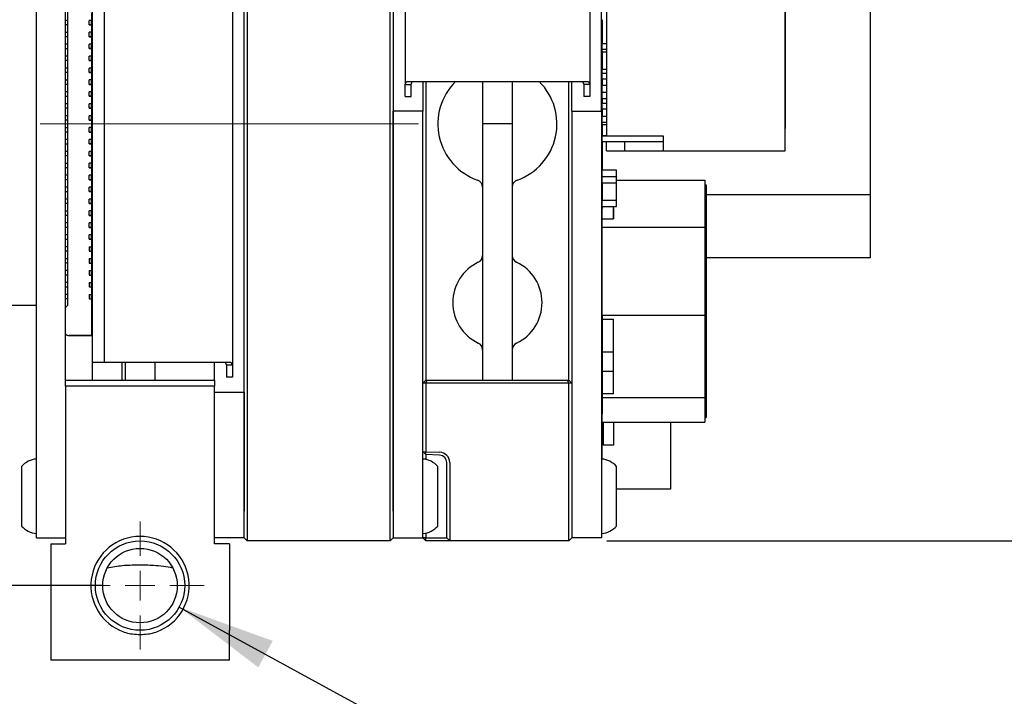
# Paper-space layout 'IX body' of a CAD drawing. Header units: millimetres. Extents: x 5 to 274, y 4 to 211.
# Tile 13 of 24: x 114 to 147, y 142 to 165. Entities that reach past the tile are written whole.
import ezdxf

# ---------------------------------------------------------------- set-up
doc = ezdxf.new("R2010")
doc.units = ezdxf.units.MM
doc.linetypes.add('CENTERX2', pattern=[20.32, 12.7, -2.54, 2.54, -2.54])
doc.layers.add('DIMENSIONS', color=8, linetype='Continuous')
doc.styles.add('SLDTEXTSTYLE0', font='TXT', dxfattribs={"width": 0.75})
doc.styles.add('SLDTEXTSTYLE5', font='TXT', dxfattribs={"width": 0.675})
doc.dimstyles.new('SLDDIMSTYLE2', dxfattribs={"dimtxt": 2.645833, "dimasz": 3.302, "dimexe": 0, "dimexo": 0.0625, "dimgap": 0.661458, "dimtad": 0, "dimtih": 1, "dimtoh": 1, "dimdec": 0, "dimrnd": 1e-09, "dimzin": 12, "dimdsep": 46, "dimtxsty": 'SLDTEXTSTYLE0', "dimsah": 1, "dimcen": 0.09, "dimadec": 0, "dimazin": 3, "dimtfac": 1, "dimtdec": 0, "dimtofl": 0, "dimtmove": 0, "dimatfit": 3, "dimfxl": 1, "dimfrac": 2, "dimtolj": 1, "dimtzin": 12, "dimarcsym": 0})
doc.dimstyles.new('SLDDIMSTYLE9', dxfattribs={"dimtxt": 2.645833, "dimasz": 3.302, "dimexe": 0, "dimexo": 0.0625, "dimgap": 0.661458, "dimtad": 0, "dimtih": 1, "dimtoh": 1, "dimdec": 6, "dimrnd": 1e-09, "dimzin": 12, "dimdsep": 46, "dimtxsty": 'SLDTEXTSTYLE0', "dimsah": 1, "dimcen": 0, "dimadec": 0, "dimazin": 3, "dimtfac": 1, "dimtofl": 0, "dimtmove": 0, "dimatfit": 3, "dimfxl": 1, "dimfrac": 2, "dimtolj": 1, "dimtzin": 12, "dimarcsym": 0})

# ---------------------------------------------------------------- blocks, each defined once
blk = doc.blocks.new('_D_40')
at = {"layer": 'DIMENSIONS'}
for p, q in [((116.779, 176.916), (97.385, 176.916)), ((100.56, 176.916), (100.56, 163.518)), ((100.56, 145.916), (100.56, 159.314)), ((116.779, 145.916), (97.385, 145.916))]:
    blk.add_line(p, q, dxfattribs=at)
for points in [[(100.56, 176.916), (100.052, 173.614), (101.068, 173.614)], [(100.56, 145.916), (101.068, 149.218), (100.052, 149.218)]]:
    blk.add_solid(points, dxfattribs=at)
at = {"layer": 'DIMENSIONS', "insert": (98.605, 162.725), "char_height": 2.6458, "attachment_point": 1, "style": 'SLDTEXTSTYLE0'}
blk.add_mtext('31', dxfattribs=at)
blk = doc.blocks.new('_D_42')
at = {"layer": 'DIMENSIONS'}
for p, q in [((133.719, 175.416), (160.092, 175.416)), ((156.917, 175.416), (156.917, 163.518)), ((156.917, 147.416), (156.917, 159.314)), ((133.719, 147.416), (160.092, 147.416))]:
    blk.add_line(p, q, dxfattribs=at)
for points in [[(156.917, 175.416), (156.409, 172.114), (157.425, 172.114)], [(156.917, 147.416), (157.425, 150.718), (156.409, 150.718)]]:
    blk.add_solid(points, dxfattribs=at)
at = {"layer": 'DIMENSIONS', "insert": (154.962, 162.725), "char_height": 2.6458, "attachment_point": 1, "style": 'SLDTEXTSTYLE0'}
blk.add_mtext('28', dxfattribs=at)
blk = doc.blocks.new('SW_SYMBOL_HOLE_DEPTH')
at = {"layer": 'DIMENSIONS', "color": 0}
for p, q in [((0, 875), (800, 875)), ((400, 875), (400, 75)), ((100, 555), (400, 75)), ((700, 555), (400, 75))]:
    blk.add_line(p, q, dxfattribs=at)
blk = doc.blocks.new('_D_45')
at = {"layer": 'DIMENSIONS'}
for p, q in [((119.366, 145.197), (130.36, 139.192)), ((130.36, 139.192), (131.917, 139.192))]:
    blk.add_line(p, q, dxfattribs=at)
blk.add_solid([(119.366, 145.197), (122.02, 143.169), (122.507, 144.06)], dxfattribs=at)
at = {"layer": 'DIMENSIONS', "xscale": 0.003379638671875, "yscale": 0.003379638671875, "zscale": 0.003379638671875}
blk.add_blockref('SW_SYMBOL_HOLE_DEPTH', (150.654, 137.457), dxfattribs=at)
at = {"layer": 'DIMENSIONS', "attachment_point": 1}
for s, insert, char_height, style in [('4X M3 - 6H', (131.917, 140.501), 2.6458, 'SLDTEXTSTYLE5'), ('3', (155.429, 140.501), 2.646, 'SLDTEXTSTYLE0'), ('MIN', (158.359, 140.501), 2.6458, 'SLDTEXTSTYLE0')]:
    blk.add_mtext(s, dxfattribs=dict(at, insert=insert, char_height=char_height, style=style))
blk = doc.blocks.new('SW_CENTERMARKSYMBOL_28')
at = {"color": 0, "linetype": 'Continuous', "lineweight": 18}
for p, q in [((0, 1), (0, 2.15)), ((0, 0), (0, 0.5)), ((-1, 0), (-2.15, 0)), ((0, 0), (-0.5, 0)), ((0, 0), (0, -0.5)), ((0, 0), (0.5, 0)), ((1, 0), (2.15, 0)), ((0, -1), (0, -2.15))]:
    blk.add_line(p, q, dxfattribs=at)

psp = doc.layouts.new('IX body')

# ---------------------------------------------------------------- linework, layer by layer
at = {"color": 7, "linetype": 'Continuous', "lineweight": 25}
for p, q in [((114.5701738, 148.5163894), (114.5701738, 174.3163894)), ((126.4491738, 148.4163894), (126.4491738, 174.4163894)), ((126.5491738, 174.4163894), (126.5491738, 148.4163894)), ((115.5491738, 152.7163894), (115.5491738, 172.5163894)), ((121.5491738, 148.4163894), (121.5491738, 172.4127078)), ((121.6491738, 172.4198205), (121.6491738, 148.4163894)), ((139.7136609, 160.5164942), (139.7136609, 170.5164942)), ((133.7136609, 170.0164942), (133.7136609, 161.0164942)), ((139.7136611, 161.0164943), (139.7136611, 170.0164943)), ((139.7136611, 169.7664943), (139.7136611, 161.2664943)), ((116.4491738, 153.4163894), (116.4491738, 169.4163894)), ((116.8491738, 169.4163894), (116.8491738, 153.4163894)), ((121.1491738, 169.5185626), (121.1491738, 153.3142162)), ((133.5491738, 162.3413894), (133.5491738, 168.5983894)), ((126.9491738, 168.2005626), (126.9491738, 162.7362162)), ((133.1491738, 168.2005626), (133.1491738, 162.7362162)), ((139.713661, 163.2914942), (139.713661, 167.7414942)), ((142.5636633, 167.9163899), (142.5636633, 159.0412997)), ((115.6091689, 167.5191008), (115.6091684, 155.3191008)), ((116.4191688, 165.1441008), (116.4191688, 164.8941008)), ((115.6091688, 164.8913894), (115.5491738, 164.8913894)), ((115.6091688, 164.7413894), (115.5491738, 164.7413894)), ((116.4191688, 164.8941008), (116.3391688, 164.8941008)), ((116.3391688, 164.7441008), (116.3391688, 164.8941008)), ((116.4191688, 164.7441008), (116.3391688, 164.7441008)), ((116.3391688, 164.7441008), (116.4191688, 164.7441008)), ((116.3391688, 164.7441008), (116.3391688, 164.7441008)), ((116.4191688, 164.7441008), (116.4191688, 164.8941008)), ((116.4191688, 164.7441008), (116.4191688, 164.7441008)), ((116.4191688, 164.7441008), (116.4191688, 164.4941008)), ((133.5636635, 164.9164943), (133.5636635, 164.1164944)), ((115.6091688, 164.4913894), (115.5491738, 164.4913894)), ((115.6091687, 164.3413894), (115.5491738, 164.3413894)), ((116.3391687, 164.3441008), (116.3391688, 164.4941008)), ((116.4191687, 164.3441008), (116.3391687, 164.3441008)), ((116.3391687, 164.3441008), (116.4191687, 164.3441008)), ((116.3391687, 164.3441008), (116.3391687, 164.3441008)), ((116.4191688, 164.4941008), (116.3391688, 164.4941008)), ((116.4191687, 164.3441008), (116.4191688, 164.4941008)), ((116.4191687, 164.3441008), (116.4191687, 164.3441008)), ((116.4191687, 164.3441008), (116.4191687, 164.0941008)), ((115.6091687, 164.0913894), (115.5491738, 164.0913894)), ((116.4191687, 164.0941008), (116.3391687, 164.0941008)), ((116.3391687, 163.9441008), (116.3391687, 164.0941008)), ((116.4191687, 163.9441008), (116.4191687, 164.0941008)), ((133.5536629, 164.0314652), (133.5536629, 163.8414652)), ((133.5636611, 164.1164943), (133.5636612, 164.1164944)), ((133.5636611, 163.9164943), (133.5636611, 164.1164943)), ((133.5636611, 164.1164943), (133.7136611, 164.1164943)), ((133.5636612, 164.1164944), (133.7136609, 164.1164944)), ((115.6091687, 163.9413894), (115.5491738, 163.9413894)), ((115.6091687, 163.6913894), (115.5491738, 163.6913894)), ((116.3391687, 163.9441008), (116.4191687, 163.9441008)), ((116.3391687, 163.9441008), (116.3391687, 163.9441008)), ((116.4191687, 163.9441008), (116.3391687, 163.9441008)), ((116.3391687, 163.5441008), (116.3391687, 163.6941008)), ((116.4191687, 163.6941008), (116.3391687, 163.6941008)), ((116.4191687, 163.9441008), (116.4191687, 163.9441008)), ((116.4191687, 163.9441008), (116.4191687, 163.6941008)), ((116.4191687, 163.5441008), (116.4191687, 163.6941008)), ((133.5536629, 163.8414652), (133.5636629, 163.8414652)), ((133.7136611, 163.9164943), (133.5636611, 163.9164943)), ((133.5636629, 163.8414652), (133.7136609, 163.8414652)), ((133.5636629, 163.8414652), (133.5636629, 163.2414652)), ((115.6091687, 163.5413894), (115.5491738, 163.5413894)), ((116.4191687, 163.5441008), (116.3391687, 163.5441008)), ((116.3391687, 163.5441008), (116.4191687, 163.5441008)), ((116.3391687, 163.5441008), (116.3391687, 163.5441008)), ((116.4191687, 163.5441008), (116.4191687, 163.5441008)), ((116.4191687, 163.5441008), (116.4191687, 163.2941008)), ((115.6091687, 163.2913894), (115.5491738, 163.2913894)), ((115.6091687, 163.1413894), (115.5491738, 163.1413894)), ((116.3391687, 163.1441008), (116.3391687, 163.2941008)), ((116.4191687, 163.2941008), (116.3391687, 163.2941008)), ((116.4191687, 163.1441008), (116.3391687, 163.1441008)), ((116.3391687, 163.1441008), (116.4191687, 163.1441008)), ((116.3391687, 163.1441008), (116.3391687, 163.1441008)), ((116.4191687, 163.1441008), (116.4191687, 163.2941008)), ((116.4191687, 163.1441008), (116.4191687, 163.1441008)), ((116.4191687, 163.1441008), (116.4191687, 162.8941008)), ((133.5536629, 163.2414652), (133.5536629, 163.0514652)), ((133.5636629, 163.2414652), (133.5536629, 163.2414652)), ((133.5536629, 163.2414652), (133.5636629, 163.2414652)), ((133.5536629, 163.0514652), (133.5536629, 162.6962735)), ((133.5636611, 163.1164943), (133.5636612, 163.1164944)), ((133.5636611, 163.1164943), (133.7136611, 163.1164943)), ((133.5636611, 162.9164943), (133.5636611, 163.1164943)), ((133.5636612, 163.1164944), (133.7136609, 163.1164944)), ((133.7136609, 163.2414652), (133.5636629, 163.2414652)), ((139.713661, 163.2914942), (139.713661, 163.2914942)), ((139.713661, 161.2664942), (139.713661, 163.2914942)), ((115.6091687, 162.8913894), (115.5491738, 162.8913894)), ((115.6091687, 162.7413894), (115.5491738, 162.7413894)), ((116.3391687, 162.7441008), (116.3391687, 162.8941008)), ((116.4191687, 162.8941008), (116.3391687, 162.8941008)), ((116.4191687, 162.7441008), (116.3391687, 162.7441008)), ((116.3391687, 162.7441008), (116.4191687, 162.7441008)), ((116.3391687, 162.7441008), (116.3391687, 162.7441008)), ((116.4191687, 162.7441008), (116.4191687, 162.8941008)), ((116.4191687, 162.7441008), (116.4191687, 162.7441008)), ((116.4191687, 162.7441008), (116.4191687, 162.4941008)), ((126.9491738, 162.7362162), (126.994375, 162.8383894)), ((126.9491738, 162.7362162), (127.1491738, 162.7362162)), ((126.9491738, 162.3383894), (126.9491738, 162.7362162)), ((126.994375, 162.8383894), (128.1491738, 162.8383894)), ((127.1491738, 162.7362162), (127.1868415, 162.8383894)), ((127.1491738, 162.3383894), (127.1491738, 162.7362162)), ((127.5491738, 162.8383894), (127.5491738, 162.3413894)), ((127.6500542, 162.8383894), (127.6500542, 152.8163894)), ((128.1491738, 162.8383894), (131.9491738, 162.8383894)), ((129.5491738, 162.8383894), (129.5491738, 161.4163894)), ((130.5491738, 162.8383894), (130.5491738, 161.4163894)), ((131.9491738, 162.8383894), (133.1039726, 162.8383894)), ((132.4482935, 152.8163894), (132.4482935, 162.8383894)), ((132.5491738, 162.3413894), (132.5491738, 162.8383894)), ((132.9115062, 162.8383894), (132.9491738, 162.7362162)), ((133.1491738, 162.7362162), (132.9491738, 162.7362162)), ((132.9491738, 162.7362162), (132.9491738, 162.3383894)), ((133.1039726, 162.8383894), (133.1491738, 162.7362162)), ((133.1491738, 162.7362162), (133.1491738, 162.3383894)), ((133.5536629, 162.6962734), (133.5536629, 162.4614655)), ((133.5636629, 162.6962734), (133.5536629, 162.6962734)), ((133.7136611, 162.9164943), (133.5636611, 162.9164943)), ((133.5636629, 162.7062734), (133.5636629, 162.6962734)), ((133.7136609, 162.7062734), (133.5636629, 162.7062734)), ((133.7136609, 162.7062734), (133.5636629, 162.7062734)), ((133.5636635, 162.9164943), (133.5636635, 162.7062735)), ((115.6091687, 162.4913894), (115.5491738, 162.4913894)), ((115.6091687, 162.3413894), (115.5491738, 162.3413894)), ((116.4191687, 162.4941008), (116.3391687, 162.4941008)), ((116.3391687, 162.3441008), (116.3391687, 162.4941008)), ((116.4191687, 162.3441008), (116.3391687, 162.3441008)), ((116.3391687, 162.3441008), (116.4191687, 162.3441008)), ((116.3391687, 162.3441008), (116.3391687, 162.3441008)), ((116.4191687, 162.3441008), (116.4191686, 162.0941008)), ((116.4191687, 162.3441008), (116.4191687, 162.4941008)), ((116.4191687, 162.3441008), (116.4191687, 162.3441008)), ((126.9491738, 162.3383894), (127.1491738, 162.3383894)), ((127.5491738, 162.3413894), (127.5491738, 161.8413894)), ((132.5491738, 161.8413894), (132.5491738, 162.3413894)), ((133.1491738, 162.3383894), (132.9491738, 162.3383894)), ((133.5491738, 161.8413894), (133.5491738, 162.3413894)), ((133.5536629, 162.4614655), (133.5536629, 162.2714655)), ((133.7136609, 162.4714655), (133.5636629, 162.4714655)), ((133.5636629, 162.4714655), (133.5636629, 162.4614655)), ((115.6091686, 162.0913894), (115.5491738, 162.0913894)), ((116.3391686, 161.9441008), (116.3391686, 162.0941008)), ((116.4191686, 162.0941008), (116.3391686, 162.0941008)), ((116.4191686, 161.9441008), (116.4191686, 162.0941008)), ((133.5536629, 162.2714655), (133.5636629, 162.2714655)), ((133.5536629, 162.2714655), (133.5536629, 162.2162734)), ((133.5636629, 162.2162734), (133.5536629, 162.2162734)), ((133.5636611, 162.1164943), (133.5636612, 162.1164944)), ((133.5636611, 161.9164943), (133.5636611, 162.1164943)), ((133.5636611, 162.1164943), (133.7136611, 162.1164943)), ((133.5636612, 162.1164944), (133.7136609, 162.1164944)), ((133.5636629, 162.2714655), (133.7136609, 162.2714655)), ((133.5636629, 162.2714655), (133.5636629, 162.1164944)), ((115.6091686, 161.9413894), (115.5491738, 161.9413894)), ((115.6091686, 161.6913894), (115.5491738, 161.6913894)), ((116.3391686, 161.9441008), (116.4191686, 161.9441008)), ((116.3391686, 161.9441008), (116.3391686, 161.9441008)), ((116.4191686, 161.9441008), (116.3391686, 161.9441008)), ((116.3391686, 161.5441008), (116.3391686, 161.6941008)), ((116.4191686, 161.6941008), (116.3391686, 161.6941008)), ((116.4191686, 161.9441008), (116.4191686, 161.9441008)), ((116.4191686, 161.9441008), (116.4191686, 161.6941008)), ((116.4191686, 161.5441008), (116.4191686, 161.6941008)), ((127.5491738, 161.8413894), (126.5491738, 161.8413894)), ((126.5491738, 148.4163894), (126.5491738, 161.8413894)), ((127.5491738, 148.4163894), (127.5491738, 161.8413894)), ((132.5491738, 161.8413894), (132.5491738, 148.4163894)), ((132.5491738, 161.8413894), (133.5491738, 161.8413894)), ((133.5491738, 161.8413894), (133.5491738, 148.4163894)), ((133.5536629, 161.9062763), (133.5536629, 161.686472)), ((133.5636629, 161.9062763), (133.5536629, 161.9062763)), ((133.5536632, 161.6864719), (133.5536632, 161.6714655)), ((133.5636632, 161.6864719), (133.5536632, 161.6864719)), ((133.7136611, 161.9164943), (133.5636611, 161.9164943)), ((133.5636629, 161.9164943), (133.5636629, 161.6714655)), ((115.6091686, 161.5413894), (115.5491738, 161.5413894)), ((116.4191686, 161.5441008), (116.3391686, 161.5441008)), ((116.3391686, 161.5441008), (116.4191686, 161.5441008)), ((116.3391686, 161.5441008), (116.3391686, 161.5441008)), ((116.4191686, 161.5441008), (116.4191686, 161.5441008)), ((116.4191686, 161.5441008), (116.4191686, 161.2941008)), ((130.5491738, 161.4163894), (129.5491738, 161.4163894)), ((129.5491738, 161.4163894), (129.5491738, 158.4163894)), ((130.5491738, 161.4163894), (130.5491738, 158.4163894)), ((133.5536629, 161.6714655), (133.5536629, 161.4814655)), ((133.5636629, 161.6714655), (133.5536629, 161.6714655)), ((133.5536629, 161.6714655), (133.5636629, 161.6714655)), ((133.5536632, 161.4814655), (133.5536632, 161.4064719)), ((133.5636632, 161.4064719), (133.5536632, 161.4064719)), ((133.7136609, 161.6714655), (133.5636629, 161.6714655)), ((133.5636629, 161.4714655), (133.5636629, 161.4814655)), ((133.5636629, 161.4714655), (133.7136609, 161.4714655)), ((133.5636632, 161.4064719), (133.5636632, 161.3964719)), ((133.5636632, 161.3964719), (133.7136609, 161.3964719)), ((133.5636635, 161.396472), (133.5636635, 161.0164942)), ((115.6091686, 161.2913894), (115.5491738, 161.2913894)), ((115.6091686, 161.1413894), (115.5491738, 161.1413894)), ((116.4191686, 161.2941008), (116.3391686, 161.2941008)), ((116.3391686, 161.1441008), (116.3391686, 161.2941008)), ((116.4191686, 161.1441008), (116.3391686, 161.1441008)), ((116.3391686, 161.1441008), (116.4191686, 161.1441008)), ((116.3391686, 161.1441008), (116.3391686, 161.1441008)), ((116.4191686, 161.1441008), (116.4191686, 161.2941008)), ((116.4191686, 161.1441008), (116.4191686, 161.1441008)), ((116.4191686, 161.1441008), (116.4191686, 160.8941008)), ((133.563661, 161.0164943), (133.5636609, 161.0164942)), ((133.5636609, 160.8164942), (133.5636609, 161.0164942)), ((133.5636609, 161.0164942), (133.7136609, 161.0164942)), ((133.713661, 161.0164943), (133.563661, 161.0164943)), ((133.7136609, 161.0164942), (135.6136609, 161.0164942)), ((135.6136609, 161.0164942), (135.6136609, 160.5164942)), ((139.7136611, 161.2664943), (139.713661, 161.2664942)), ((139.7136611, 161.0164943), (139.7136611, 161.0164943)), ((139.7136611, 160.5164943), (139.7136611, 161.0164943)), ((115.6091686, 160.8913894), (115.5491738, 160.8913894)), ((115.6091686, 160.7413894), (115.5491738, 160.7413894)), ((116.4191686, 160.8941008), (116.3391686, 160.8941008)), ((116.3391686, 160.7441008), (116.3391686, 160.8941008)), ((116.3391686, 160.7441008), (116.4191686, 160.7441008)), ((116.3391686, 160.7441008), (116.3391686, 160.7441008)), ((116.4191686, 160.7441008), (116.3391686, 160.7441008)), ((116.4191686, 160.7441008), (116.4191686, 160.8941008)), ((116.4191686, 160.7441008), (116.4191686, 160.7441008)), ((116.4191686, 160.7441008), (116.4191686, 160.4941008)), ((135.6136609, 160.8164942), (133.5636609, 160.8164942)), ((133.5636635, 160.8164942), (133.5636635, 159.8662772)), ((133.713661, 160.5164943), (133.713661, 160.8164942)), ((134.313661, 160.8164942), (134.313661, 160.5164942)), ((115.6091686, 160.4913894), (115.5491738, 160.4913894)), ((116.4191686, 160.4941008), (116.3391686, 160.4941008)), ((116.3391686, 160.3441008), (116.3391686, 160.4941008)), ((116.4191686, 160.3441008), (116.4191686, 160.4941008)), ((133.713661, 160.5164943), (134.313661, 160.5164943)), ((134.313661, 160.5164942), (135.613661, 160.5164942)), ((135.6136609, 160.5164942), (139.7136609, 160.5164942)), ((139.7136609, 160.5164942), (139.7136611, 160.5164943)), ((115.6091686, 160.3413894), (115.5491738, 160.3413894)), ((115.6091686, 160.0913894), (115.5491738, 160.0913894)), ((116.4191686, 160.3441008), (116.3391686, 160.3441008)), ((116.3391686, 160.3441008), (116.4191686, 160.3441008)), ((116.3391686, 160.3441008), (116.3391686, 160.3441008)), ((116.4191686, 160.0941008), (116.3391686, 160.0941008)), ((116.3391686, 159.9441008), (116.3391686, 160.0941008)), ((116.4191686, 160.3441008), (116.4191686, 160.3441008)), ((116.4191686, 160.3441008), (116.4191686, 160.0941008)), ((116.4191686, 159.9441008), (116.4191686, 160.0941008)), ((115.6091686, 159.9413894), (115.5491738, 159.9413894)), ((116.3391685, 159.5441008), (116.3391685, 159.6941008)), ((116.4191685, 159.6941008), (116.3391685, 159.6941008)), ((116.4191686, 159.9441008), (116.3391686, 159.9441008)), ((116.3391686, 159.9441008), (116.4191686, 159.9441008)), ((116.3391686, 159.9441008), (116.3391686, 159.9441008)), ((116.4191686, 159.9441008), (116.4191685, 159.6941008)), ((116.4191685, 159.5441008), (116.4191685, 159.6941008)), ((116.4191686, 159.9441008), (116.4191686, 159.9441008)), ((133.5536629, 159.856277), (133.5536629, 159.6314694)), ((133.5636629, 159.856277), (133.5536629, 159.856277)), ((133.5636629, 159.866277), (133.5636629, 159.856277)), ((134.0436629, 159.866277), (133.5636629, 159.866277)), ((134.0436629, 159.866277), (133.5636629, 159.866277)), ((134.0436629, 159.856277), (134.0436629, 159.866277)), ((134.0436629, 159.856277), (134.0536629, 159.856277)), ((134.0536629, 159.6314694), (134.0536629, 159.856277)), ((115.6091685, 159.6913894), (115.5491738, 159.6913894)), ((115.6091685, 159.5413894), (115.5491738, 159.5413894)), ((116.4191685, 159.5441008), (116.3391685, 159.5441008)), ((116.3391685, 159.5441008), (116.4191685, 159.5441008)), ((116.3391685, 159.5441008), (116.3391685, 159.5441008)), ((116.4191685, 159.5441008), (116.4191685, 159.5441008)), ((116.4191685, 159.5441008), (116.4191685, 159.2941008)), ((133.5536629, 159.6314694), (133.5536629, 159.4414694)), ((133.5536629, 159.4414694), (133.5536629, 159.376277)), ((133.5536629, 159.4414694), (133.5636629, 159.4414694)), ((133.5536629, 159.3762772), (133.5536629, 159.326274)), ((133.5636629, 159.376277), (133.5536629, 159.376277)), ((134.0436629, 159.6414694), (133.5636629, 159.6414694)), ((133.5636629, 159.6414694), (133.5636629, 159.6314694)), ((133.5636629, 159.4414694), (134.0436629, 159.4414694)), ((133.5636629, 159.4414694), (133.5636629, 158.8414694)), ((134.0436629, 159.6414694), (134.0436629, 159.6314694)), ((134.0436629, 159.4414694), (134.0536629, 159.4414694)), ((134.0436629, 158.8414694), (134.0436629, 159.4414694)), ((134.0436629, 159.376277), (134.0536629, 159.376277)), ((134.0536629, 159.4414694), (134.0536629, 159.6314694)), ((134.0536629, 159.5308209), (137.0136637, 159.5308208)), ((134.0536629, 159.376277), (134.0536629, 159.4414694)), ((137.0136637, 159.5308208), (137.0136637, 157.9551831)), ((137.0136637, 159.3669176), (137.0636637, 159.3669176)), ((137.0636637, 159.3669176), (137.0636637, 157.8733407)), ((115.6091685, 159.2913894), (115.5491738, 159.2913894)), ((115.6091685, 159.1413894), (115.5491738, 159.1413894)), ((116.4191685, 159.2941008), (116.3391685, 159.2941008)), ((116.3391685, 159.1441008), (116.3391685, 159.2941008)), ((116.4191685, 159.1441008), (116.3391685, 159.1441008)), ((116.3391685, 159.1441008), (116.4191685, 159.1441008)), ((116.3391685, 159.1441008), (116.3391685, 159.1441008)), ((116.4191685, 159.1441008), (116.4191685, 159.2941008)), ((116.4191685, 159.1441008), (116.4191685, 159.1441008)), ((116.4191685, 159.1441008), (116.4191685, 158.8941008)), ((133.5636629, 159.326274), (133.5536629, 159.326274)), ((142.5636633, 159.0412997), (137.0636637, 159.0412997)), ((142.5636633, 159.0412997), (142.5636633, 156.9164196)), ((115.6091685, 158.8913894), (115.5491738, 158.8913894)), ((115.6091685, 158.7413894), (115.5491738, 158.7413894)), ((116.4191685, 158.8941008), (116.3391685, 158.8941008)), ((116.3391685, 158.7441008), (116.3391685, 158.8941008)), ((116.3391685, 158.7441008), (116.4191685, 158.7441008)), ((116.4191685, 158.7441008), (116.3391685, 158.7441008)), ((116.3391685, 158.7441008), (116.3391685, 158.7441008)), ((116.4191685, 158.7441008), (116.4191685, 158.8941008)), ((116.4191685, 158.7441008), (116.4191685, 158.7441008)), ((116.4191685, 158.7441008), (116.4191685, 158.4941008)), ((133.5536629, 158.8414694), (133.5536629, 158.6514694)), ((133.5636629, 158.8414694), (133.5536629, 158.8414694)), ((133.5536629, 158.8414694), (133.5636629, 158.8414694)), ((134.0436629, 158.8414694), (133.5636629, 158.8414694)), ((134.0536629, 158.8414694), (134.0436629, 158.8414694)), ((134.0436629, 158.8414694), (134.0536629, 158.8414694)), ((134.0536629, 158.6514694), (134.0536629, 158.8414694)), ((115.6091685, 158.4913894), (115.5491738, 158.4913894)), ((116.4191685, 158.4941008), (116.3391685, 158.4941008)), ((116.3391685, 158.3441008), (116.3391685, 158.4941008)), ((116.4191685, 158.3441008), (116.4191685, 158.4941008)), ((129.5491738, 158.4163894), (129.5491738, 154.1073507)), ((130.5491738, 158.4163894), (130.5491738, 154.1073507)), ((133.5636629, 158.6414694), (133.5636629, 158.6514694)), ((133.5636629, 158.6414694), (134.0436629, 158.6414694)), ((133.5636636, 158.235387), (133.5636637, 158.6414694)), ((133.5636636, 158.6414694), (133.5636636, 158.5739883)), ((133.5636636, 158.235387), (133.5636636, 158.5739883)), ((133.9436636, 158.235387), (133.9436637, 158.6414694)), ((133.9436636, 158.5739883), (133.9436636, 158.235387)), ((133.9436637, 158.235387), (133.9436637, 158.6414694)), ((134.0436629, 158.6414694), (134.0436629, 158.6514694)), ((115.6091685, 158.3413894), (115.5491738, 158.3413894)), ((115.6091685, 158.0913894), (115.5491738, 158.0913894)), ((116.3391685, 158.3441008), (116.4191685, 158.3441008)), ((116.3391685, 158.3441008), (116.3391685, 158.3441008)), ((116.4191685, 158.3441008), (116.3391685, 158.3441008)), ((116.4191685, 158.0941008), (116.3391685, 158.0941008)), ((116.3391685, 157.9441008), (116.3391685, 158.0941008)), ((116.4191685, 158.3441008), (116.4191685, 158.3441008)), ((116.4191685, 158.3441008), (116.4191685, 158.0941008)), ((116.4191685, 157.9441008), (116.4191685, 158.0941008)), ((133.5636636, 157.1704893), (133.5636637, 158.235387)), ((133.5636637, 157.9551833), (133.5636637, 158.235387)), ((133.5636637, 158.235387), (133.9436637, 158.235387)), ((115.6091685, 157.9413894), (115.5491738, 157.9413894)), ((116.4191685, 157.9441008), (116.3391685, 157.9441008)), ((116.3391685, 157.9441008), (116.4191685, 157.9441008)), ((116.3391685, 157.9441008), (116.3391685, 157.9441008)), ((116.4191685, 157.9441008), (116.4191685, 157.9441008)), ((116.4191685, 157.9441008), (116.4191685, 157.6941008)), ((133.5636636, 154.9970458), (133.5636637, 157.9551833)), ((133.5636637, 157.9551833), (137.0136637, 157.9551831)), ((137.0136637, 157.9551831), (137.0136636, 154.9970457)), ((137.0136637, 157.8733407), (137.0636637, 157.8733407)), ((137.0636637, 157.8733407), (137.0636636, 155.0395616)), ((115.6091685, 157.6913894), (115.5491738, 157.6913894)), ((115.6091684, 157.5413894), (115.5491738, 157.5413894)), ((116.3391684, 157.5441008), (116.3391685, 157.6941008)), ((116.4191684, 157.5441008), (116.3391684, 157.5441008)), ((116.3391684, 157.5441008), (116.4191684, 157.5441008)), ((116.3391684, 157.5441008), (116.3391684, 157.5441008)), ((116.4191685, 157.6941008), (116.3391685, 157.6941008)), ((116.4191684, 157.5441008), (116.4191685, 157.6941008)), ((116.4191684, 157.5441008), (116.4191684, 157.5441008)), ((116.4191684, 157.5441008), (116.4191684, 157.2941008)), ((115.6091684, 157.2913894), (115.5491738, 157.2913894)), ((115.6091684, 157.1413894), (115.5491738, 157.1413894)), ((116.3391684, 157.2941008), (116.4191684, 157.2941008)), ((116.3391684, 157.2941008), (116.3391684, 157.1441008)), ((116.3391684, 157.1441008), (116.4191684, 157.1441008)), ((116.3391684, 157.1441008), (116.4191684, 157.1441008)), ((116.3391684, 157.1441008), (116.3391684, 157.1441008)), ((116.4191684, 157.1441008), (116.4191684, 157.2941008)), ((116.4191684, 157.1441008), (116.4191684, 157.1441008)), ((116.4191684, 157.1441008), (116.4191684, 156.8941008)), ((133.5636636, 155.6028625), (133.5636636, 157.1704893)), ((115.6091684, 156.8913894), (115.5491738, 156.8913894)), ((115.6091684, 156.7413894), (115.5491738, 156.7413894)), ((116.3391684, 156.8941008), (116.4191684, 156.8941008)), ((116.3391684, 156.8941008), (116.3391684, 156.7441008)), ((116.3391684, 156.7441008), (116.4191684, 156.7441008)), ((116.3391684, 156.7441008), (116.4191684, 156.7441008)), ((116.3391684, 156.7441008), (116.3391684, 156.7441008)), ((116.4191684, 156.7441008), (116.4191684, 156.8941008)), ((116.4191684, 156.7441008), (116.4191684, 156.7441008)), ((116.4191684, 156.7441008), (116.4191684, 156.4941008)), ((142.5636633, 156.9163916), (137.0636635, 156.9163916)), ((142.5636633, 156.9164196), (137.0636637, 156.9164196)), ((142.5636633, 156.9163916), (142.5636633, 156.9164196)), ((115.6091684, 156.4913894), (115.5491738, 156.4913894)), ((116.3391684, 156.4941008), (116.4191684, 156.4941008)), ((116.3391684, 156.4941008), (116.3391684, 156.3441008)), ((116.4191684, 156.3441008), (116.4191684, 156.4941008)), ((115.6091684, 156.3413894), (115.5491738, 156.3413894)), ((115.6091684, 156.0913894), (115.5491738, 156.0913894)), ((116.3391684, 156.3441008), (116.4191684, 156.3441008)), ((116.3391684, 156.3441008), (116.4191684, 156.3441008)), ((116.3391684, 156.3441008), (116.3391684, 156.3441008)), ((116.3391684, 156.0941008), (116.3391684, 155.9441008)), ((116.3391684, 156.0941008), (116.4191684, 156.0941008)), ((116.4191684, 156.3441008), (116.4191684, 156.3441008)), ((116.4191684, 156.3441008), (116.4191684, 156.0941008)), ((116.4191684, 155.9441008), (116.4191684, 156.0941008)), ((115.6091684, 155.9413894), (115.5491738, 155.9413894)), ((116.3391684, 155.9441008), (116.4191684, 155.9441008)), ((116.3391684, 155.9441008), (116.4191684, 155.9441008)), ((116.3391684, 155.9441008), (116.3391684, 155.9441008)), ((116.4191684, 155.9441008), (116.4191684, 155.9441008)), ((116.4191684, 155.9441008), (116.4191684, 155.6941008)), ((115.6091684, 155.6913894), (115.5491738, 155.6913894)), ((115.6091684, 155.5413894), (115.5491738, 155.5413894)), ((116.3391684, 155.6941008), (116.3391684, 155.5441008)), ((116.3391684, 155.6941008), (116.4191684, 155.6941008)), ((116.3391684, 155.5441008), (116.4191684, 155.5441008)), ((116.3391684, 155.5441008), (116.4191684, 155.5441008)), ((116.3391684, 155.5441008), (116.3391684, 155.5441008)), ((116.4191684, 155.5441008), (116.4191683, 154.3091008)), ((116.4191684, 155.5441008), (116.4191684, 155.6941008)), ((116.4191684, 155.5441008), (116.4191684, 155.5441008)), ((133.5636636, 154.8572132), (133.5636636, 155.6028625)), ((114.5701738, 155.3163894), (111.5596738, 155.3163894)), ((115.5491738, 155.2591063), (115.6091684, 155.3191008)), ((133.5636634, 154.8572132), (133.5636634, 153.1044487)), ((133.5636634, 154.8572132), (133.5636634, 153.7622984)), ((133.5636636, 154.9970458), (133.5636636, 154.8572132)), ((133.5636636, 154.9970458), (137.0136636, 154.9970457)), ((133.5636636, 154.8572132), (133.9436636, 154.8572132)), ((133.9436634, 153.7622983), (133.9436634, 154.8572132)), ((133.9436635, 152.3587994), (133.9436636, 154.8572132)), ((137.0136636, 154.9970457), (137.0136634, 152.2189666)), ((137.0636636, 155.0395616), (137.0136636, 155.0395616)), ((137.0636636, 155.0395616), (137.0636634, 152.3485237)), ((133.5536626, 154.6413481), (133.5636634, 154.6413481)), ((133.5536626, 154.641348), (133.5536626, 154.631348)), ((133.5636634, 154.641348), (133.5536626, 154.641348)), ((116.4191683, 154.3091008), (115.6691683, 154.3091008)), ((115.6691683, 154.3091005), (116.4191683, 154.3091004)), ((116.2191683, 154.3091007), (115.9191683, 154.3091007)), ((115.9191683, 154.3091005), (115.9191683, 154.3091007)), ((115.9191683, 154.3091005), (116.2191683, 154.3091005)), ((116.2691683, 154.3091007), (116.2191683, 154.3091007)), ((116.2191683, 154.3091005), (116.2691683, 154.3091005)), ((116.3691683, 154.3091007), (116.2691683, 154.3091008)), ((116.2691683, 154.3091007), (116.2691683, 154.3091008)), ((116.2691683, 154.3091005), (116.2691683, 154.3091005)), ((116.2691683, 154.3091005), (116.3691683, 154.3091005)), ((116.4191683, 154.3091008), (116.3691683, 154.3091007)), ((116.3691683, 154.3091005), (116.4191683, 154.3091004)), ((116.4191683, 154.3091008), (116.4191683, 154.3091008)), ((116.4191683, 154.3091004), (116.4191683, 154.3091004)), ((129.5491738, 154.1073507), (129.5491738, 152.8163894)), ((130.5491738, 154.1073507), (130.5491738, 152.8163894)), ((133.5491738, 154.291348), (133.5536626, 154.291348)), ((133.5536626, 154.291348), (133.5636634, 154.291348)), ((133.5536626, 153.391348), (133.5536626, 154.291348)), ((133.5636634, 153.7622984), (133.5636634, 153.1044487)), ((133.5636634, 153.7622984), (133.9436634, 153.7622983)), ((133.9436634, 153.1044487), (133.9436634, 153.7622983)), ((116.4491738, 153.4163894), (116.8491738, 153.4163894)), ((116.4491738, 152.8163894), (116.4491738, 153.4163894)), ((116.8491738, 153.4163894), (118.0491738, 153.4163894)), ((117.4491738, 152.8163894), (117.4491738, 153.4163894)), ((117.5491738, 153.4163894), (117.5491738, 152.8163894)), ((118.0491738, 153.4163894), (118.9991738, 153.4163894)), ((118.5491738, 153.4163894), (118.5491738, 152.8163894)), ((118.9991738, 153.4163894), (119.9491738, 153.4163894)), ((119.9491738, 153.4163894), (121.1039726, 153.4163894)), ((120.5491738, 152.9163894), (120.5491738, 153.4163894)), ((120.9115062, 153.4163894), (120.9491738, 153.3142162)), ((121.1039726, 153.4163894), (121.1491738, 153.3142162)), ((137.0636635, 153.7247017), (137.0636635, 153.7246721)), ((121.1491738, 153.3142162), (120.9491738, 153.3142162)), ((120.9491738, 153.3142162), (120.9491738, 152.9163894)), ((121.1491738, 153.3142162), (121.1491738, 152.9163894)), ((133.5491738, 153.3913481), (133.5536626, 153.3913481)), ((133.5536626, 153.391348), (133.5491738, 153.391348)), ((133.5536626, 153.3913481), (133.5536626, 153.391348)), ((133.5536626, 153.3913481), (133.5636634, 153.3913481)), ((133.5636634, 153.391348), (133.5536626, 153.391348)), ((133.5636634, 152.7470681), (133.5636635, 153.1044487)), ((133.5636635, 153.1044487), (133.5636635, 152.3587994)), ((133.9436635, 153.1044487), (133.5636635, 153.1044487)), ((133.9436635, 152.3587994), (133.9436635, 153.1044487)), ((115.5491738, 152.8163894), (120.5491738, 152.8163894)), ((120.5491738, 152.8163894), (120.5491738, 152.9163894)), ((120.5491738, 152.8163894), (120.5491738, 152.6163894)), ((121.1491738, 152.9163894), (120.9491738, 152.9163894)), ((127.5491738, 152.7163894), (127.6491738, 152.8163894)), ((127.6491738, 152.8163894), (127.6905952, 152.8163894)), ((127.6491738, 152.7163894), (127.6905952, 152.8163894)), ((127.6905952, 152.8163894), (132.4077525, 152.8163894)), ((132.4491738, 152.7163894), (132.4077525, 152.8163894)), ((132.4077525, 152.8163894), (132.4491738, 152.8163894)), ((132.5491738, 152.7163894), (132.4491738, 152.8163894)), ((133.5536626, 153.051348), (133.5536626, 153.041348)), ((133.5536626, 153.041348), (133.5636633, 153.041348)), ((133.5536629, 153.041348), (133.5536629, 152.8963119)), ((115.5491738, 152.6163894), (115.5491738, 152.7163894)), ((120.5491738, 152.6163894), (115.5491738, 152.6163894)), ((115.5491738, 152.6163894), (115.5491738, 147.3163894)), ((120.5491738, 147.3163894), (120.5491738, 152.6163894)), ((127.6491738, 152.7163894), (127.5491738, 152.7163894)), ((127.5491738, 150.420071), (127.5491738, 152.7163894)), ((132.4491738, 152.7163894), (127.6491738, 152.7163894)), ((127.6491738, 152.7163894), (127.6491738, 150.4129583)), ((132.5491738, 152.7163894), (132.4491738, 152.7163894)), ((132.4491738, 148.4163894), (132.4491738, 152.7163894)), ((132.5491738, 152.7163894), (132.5491738, 148.4163894)), ((133.5636634, 152.7470681), (133.5636633, 151.6821704)), ((120.5491738, 152.4163894), (121.5491738, 152.4163894)), ((121.5491738, 152.4163894), (121.5491738, 148.4163894)), ((133.5636633, 151.4019667), (133.5636634, 152.2189668)), ((133.5636635, 152.3587994), (133.5636634, 152.2189668)), ((137.0136634, 152.2189666), (133.5636634, 152.2189668)), ((133.9436635, 152.3587994), (133.5636635, 152.3587994)), ((137.0136634, 152.2189666), (137.0136633, 151.4019666)), ((137.0136634, 152.3485237), (137.0636634, 152.3485237)), ((137.0636634, 152.3485237), (137.0636634, 151.5658698)), ((133.5636633, 151.4019667), (133.5636633, 151.6821704)), ((137.0136634, 151.5658698), (137.0636634, 151.5658698)), ((133.5636633, 151.4019667), (137.0136633, 151.4019666)), ((133.5636635, 150.1650606), (133.5636635, 151.4019667)), ((133.6036634, 151.4019667), (133.6036634, 150.6355098)), ((133.9636627, 150.6355098), (133.9636627, 151.4019667)), ((135.863664, 151.4019666), (135.863664, 149.1562958)), ((133.9636627, 150.6355098), (133.6036634, 150.6355098)), ((127.5491738, 150.420071), (127.6491738, 150.4129583)), ((127.6491129, 150.3128995), (127.5491738, 150.420071)), ((127.6491129, 150.3128995), (127.6491738, 150.4129583)), ((128.1078987, 150.2968783), (127.6491129, 150.3128995)), ((127.6491129, 150.3128995), (127.6491129, 150.1513689)), ((127.6491738, 150.4129583), (128.1113886, 150.3968174)), ((114.0701738, 149.9163894), (114.0701738, 147.9744464)), ((128.0491738, 149.3511129), (128.0491738, 149.9163894)), ((128.3491738, 148.4163894), (128.3491738, 150.0470306)), ((128.4491738, 150.0470306), (128.4491738, 148.4163894)), ((134.0491738, 149.7237256), (134.0491738, 149.9163894)), ((134.0491738, 147.9163894), (134.0491738, 149.7237256)), ((128.0491738, 147.9163894), (128.0491738, 149.3511129)), ((135.863664, 149.1562958), (134.0491738, 149.1562958)), ((114.5701738, 147.5163894), (114.5701738, 148.5163894)), ((121.5491738, 147.5163894), (121.5491738, 148.4163894)), ((121.6491738, 148.4163894), (121.6491738, 147.4163894)), ((126.4491738, 147.4163894), (126.4491738, 148.4163894)), ((126.5491738, 148.4163894), (126.5491738, 147.5163894)), ((127.5491738, 147.5163894), (127.5491738, 148.4163894)), ((128.3491738, 147.5163894), (128.3491738, 148.4163894)), ((128.4491738, 148.4163894), (128.4491738, 147.4163894)), ((132.4491738, 147.4163894), (132.4491738, 148.4163894)), ((132.5491738, 148.4163894), (132.5491738, 147.5163894)), ((133.5491738, 148.4163894), (133.5491738, 147.5163894)), ((114.0701738, 147.9744464), (114.0701738, 147.9163894)), ((114.5701738, 147.5163894), (115.5491738, 147.5163894)), ((121.5491738, 147.5163894), (120.5491738, 147.5163894)), ((121.5491738, 147.5163894), (121.6491738, 147.4163894)), ((126.4491738, 147.4163894), (126.5491738, 147.5163894)), ((126.5491738, 147.5163894), (127.5491738, 147.5163894)), ((127.6491129, 147.5163894), (127.5491738, 147.5163894)), ((127.6491738, 147.4163894), (127.5491738, 147.5163894)), ((127.6491129, 147.6814099), (127.6491129, 147.5163894)), ((127.6491129, 147.5163894), (128.1078987, 147.5163894)), ((127.6491738, 147.4163894), (127.6491129, 147.5163894)), ((128.1078987, 147.5163894), (128.3491738, 147.5163894)), ((128.4491738, 147.4163894), (128.3491738, 147.5163894)), ((132.5491738, 147.5163894), (132.4491738, 147.4163894)), ((133.5491738, 147.5163894), (132.5491738, 147.5163894)), ((115.0491738, 147.3163894), (115.0491738, 144.4163894)), ((115.0491738, 147.3163894), (115.5491738, 147.3163894)), ((121.0491738, 147.3163894), (120.5491738, 147.3163894)), ((121.0491738, 147.3163894), (121.0491738, 144.4163894)), ((126.4491738, 147.4163894), (121.6491738, 147.4163894)), ((128.1113886, 147.4163894), (127.6491738, 147.4163894)), ((128.4491738, 147.4163894), (128.1113886, 147.4163894)), ((132.4491738, 147.4163894), (128.4491738, 147.4163894)), ((115.0491738, 144.4163894), (115.0491738, 143.4163894)), ((121.0491738, 143.4163894), (121.0491738, 144.4163894)), ((121.0491738, 143.4163894), (115.0491738, 143.4163894))]:
    psp.add_line(p, q, dxfattribs=at)
at = {"color": 7, "linetype": 'CENTERX2', "lineweight": 18}
psp.add_line((127.3991738, 161.4163894), (108.6991738, 161.4163894), dxfattribs=at)
at = {"color": 7, "linetype": 'Continuous', "lineweight": 25}
for radius in [1.5, 1.25]:
    psp.add_circle((118.0491738, 145.9163894), radius, dxfattribs=at)
for centre, radius, start, end in [((133.5636629, 164.0314652), 0.01, 90, 180), ((133.5636629, 164.0314652), 0.01, 90, 180), ((133.5636629, 163.0514652), 0.01, 180, 270), ((130.0491738, 161.4163894), 2, 134.68366357, 250.52877937), ((130.0491738, 161.4163894), 2, 289.47122063, 45.31633643), ((133.5636629, 162.6962734), 0.01, 90, 180), ((133.5636629, 162.6962734), 0.01, 90, 180), ((133.5636629, 162.4614655), 0.01, 90, 180), ((133.5636629, 162.4614655), 0.01, 90, 180), ((133.5636629, 162.2162734), 0.01, 180, 270), ((133.5636629, 161.9062763), 0.01, 90, 180), ((133.5636629, 161.9062763), 0.01, 90, 180), ((133.5636632, 161.6864719), 0.01, 90, 180), ((133.5636632, 161.6864719), 0.01, 90, 180), ((133.5636629, 161.4814655), 0.01, 180, 270), ((133.5636632, 161.4064719), 0.01, 180, 270), ((133.5636629, 159.856277), 0.01, 90, 180), ((133.5636629, 159.856277), 0.01, 90, 180), ((134.0436629, 159.856277), 0.01, 0, 90), ((134.0436629, 159.856277), 0.01, 0, 90), ((129.2991738, 159.2950691), 0.25, 0, 70.52877937), ((130.7991738, 159.2950691), 0.25, 109.47122063, 180), ((133.5636629, 159.6314694), 0.01, 90, 180), ((133.5636629, 159.6314694), 0.01, 90, 180), ((133.5636629, 159.376277), 0.01, 180, 270), ((134.0436629, 159.6314694), 0.01, 0, 90), ((134.0436629, 159.6314694), 0.01, 0, 90), ((134.0436629, 159.376277), 0.01, 270, 0), ((133.5636629, 159.326274), 0.01, 180, 270), ((133.5636629, 158.6514694), 0.01, 180, 270), ((134.0436629, 158.6514694), 0.01, 270, 0), ((130.0491738, 155.4163894), 1.5, 115.37693353, 244.62306647), ((129.2991738, 156.9975283), 0.25, 295.37693353, 0), ((130.7991738, 156.9975283), 0.25, 180, 244.62306647), ((130.0491738, 155.4163894), 1.5, 295.37693353, 64.62306647), ((133.5936636, 156.1913046), 0.05, 126.86997658, 152.8475108), ((133.5936636, 156.1913046), 0.05, 126.86996406, 152.84748885), ((133.5936636, 155.6913046), 0.05, 207.1524892, 233.12990337), ((133.5936636, 155.6913046), 0.05, 207.15251115, 233.12991589), ((133.5536626, 154.6313481), 0.01, 90, 116.67166495), ((133.5536626, 154.631348), 0.01, 90, 116.67166495), ((115.6691683, 154.4591008), 0.15, 216.87340325, 269.9999975), ((115.6691683, 154.4591005), 0.15, 216.87340325, 269.9999975), ((129.2991738, 153.8352506), 0.25, 0, 64.62306647), ((130.7991738, 153.8352506), 0.25, 115.37693353, 180), ((133.5536626, 153.051348), 0.01, 243.32833505, 270), ((133.5636629, 152.8963119), 0.01, 180, 270), ((114.6314213, 149.4188944), 0.75, 94.68417983, 138.44592252), ((127.4879263, 149.4188944), 0.75, 41.55407748, 85.31582017), ((128.0991738, 150.0470306), 0.25, 0, 88), ((128.0991738, 150.0470306), 0.35, 0, 88), ((133.4879263, 149.4188944), 0.75, 41.55407748, 85.31582017), ((114.6314213, 148.4138844), 0.75, 221.55407748, 265.31582017), ((127.4879263, 148.4138844), 0.75, 274.68417983, 318.44592252), ((133.4879263, 148.4138844), 0.75, 274.68417983, 318.44592252), ((118.0491738, 145.9163894), 1.65, 294.61997733, 245.38002267)]:
    psp.add_arc(centre, radius, start, end, dxfattribs=at)
for points, knots in [([(137.0636635, 156.89848), (137.0636635, 156.8986735), (137.0636635, 156.8990178), (137.0636635, 156.8939134), (137.0636635, 156.8701769), (137.0636635, 156.8477981), (137.0636635, 156.8328653)], [0, 0, 0, 0, 0.14016933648, 0.24938499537, 0.49913605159, 1, 1, 1, 1]), ([(137.0636635, 156.8328653), (137.0636635, 156.8144495), (137.0636635, 156.793657), (137.0636635, 156.7666553), (137.0636635, 156.7612174), (137.0636635, 156.7563735), (137.0636635, 156.7510467), (137.0636635, 156.7434277), (137.0636635, 156.742394), (137.0636635, 156.741589)], [0, 0, 0, 0, 0.4988367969, 0.5632177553, 0.5919864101, 0.6200337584, 0.6791032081, 0.7501276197, 1, 1, 1, 1]), ([(137.0636635, 156.0552352), (137.0636635, 156.0554287), (137.0636635, 156.055773), (137.0636635, 156.0506686), (137.0636635, 156.0269322), (137.0636635, 156.0045533), (137.0636635, 155.9896205)], [0, 0, 0, 0, 0.14016933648, 0.24938499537, 0.49913605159, 1, 1, 1, 1]), ([(137.0636635, 155.9896205), (137.0636635, 155.9712048), (137.0636635, 155.9504122), (137.0636635, 155.9234105), (137.0636635, 155.9179727), (137.0636635, 155.9131288), (137.0636635, 155.9078019), (137.0636635, 155.9001829), (137.0636635, 155.8991492), (137.0636635, 155.8983442)], [0, 0, 0, 0, 0.4988367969, 0.5632177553, 0.59198641, 0.6200337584, 0.6791032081, 0.7501276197, 1, 1, 1, 1]), ([(137.0636634, 155.2119904), (137.0636634, 155.2121839), (137.0636634, 155.2125282), (137.0636634, 155.2074238), (137.0636634, 155.1836874), (137.0636634, 155.1613085), (137.0636634, 155.1463758)], [0, 0, 0, 0, 0.1401693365, 0.2493849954, 0.4991360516, 1, 1, 1, 1]), ([(137.0636634, 155.1463758), (137.0636634, 155.12796), (137.0636634, 155.1071674), (137.0636634, 155.0801657), (137.0636634, 155.0747279), (137.0636634, 155.069884), (137.0636634, 155.0645571), (137.0636634, 155.0569382), (137.0636634, 155.0559044), (137.0636634, 155.0550994)], [0, 0, 0, 0, 0.4988367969, 0.5632177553, 0.59198641, 0.6200337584, 0.6791032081, 0.7501276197, 1, 1, 1, 1]), ([(119.1507051, 146.5072606), (119.0457601, 146.5263827), (118.8359672, 146.5646091), (118.5339372, 146.5908762), (118.2475497, 146.6027994), (117.9800051, 146.6046612), (117.7159044, 146.5982524), (117.3669598, 146.5782192), (117.117023, 146.5359239), (116.9476425, 146.5072606)], [0, 0, 0, 0, 0.1503029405, 0.3004667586, 0.4151542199, 0.529489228, 0.6439083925, 0.7586792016, 1, 1, 1, 1]), ([(117.3617875, 144.4163894), (117.431853, 144.388486), (117.5736062, 144.3320331), (117.8905075, 144.2707914), (118.2144137, 144.2715873), (118.5278089, 144.3332142), (118.666524, 144.3884841), (118.7365602, 144.4163894)], [0, 0, 0, 0, 0.1599938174, 0.3236914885, 0.6832266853, 0.8400636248, 1, 1, 1, 1])]:
    psp.add_open_spline(points, degree=3, knots=knots, dxfattribs=at)

# ---------------------------------------------------------------- block references
at = {"color": 7, "linetype": 'Continuous', "lineweight": 0}
psp.add_blockref('SW_CENTERMARKSYMBOL_28', (118.0491738, 145.9163894), dxfattribs=at)

# ---------------------------------------------------------------- dimensions: what is measured, and where the dimension line sits
at = {"layer": 'DIMENSIONS'}
for base, p1, p2, picture, middle in [((100.5596738, 145.9163894), (118.0491738, 176.9163894), (118.0491738, 145.9163894), '_D_40', (100.5596738, 161.4163894)), ((156.9170578, 147.4163894), (132.4491738, 175.4163894), (132.4491738, 147.4163894), '_D_42', (156.9170578, 161.4163894))]:
    dim = psp.add_linear_dim(base=base, p1=p1, p2=p2, angle=90, dimstyle='SLDDIMSTYLE2', dxfattribs=at)
    dim.commit()
    dim.dimension.update_dxf_attribs({"geometry": picture, "text_midpoint": middle, "dimtype": 160})
dim = psp.add_diameter_dim_2p(p1=(116.7327468, 146.6354304), p2=(119.3656008, 145.1973484), text='4X M3 - 6H {\\fGDT;x} 3\\P', dimstyle='SLDDIMSTYLE9', override={"dimpost": '<>'}, dxfattribs=at)
dim.commit()
dim.dimension.update_dxf_attribs({"geometry": '_D_45', "text_midpoint": (148.456659, 139.1920528), "dimtype": 163})

doc.saveas('drawing.dxf')
